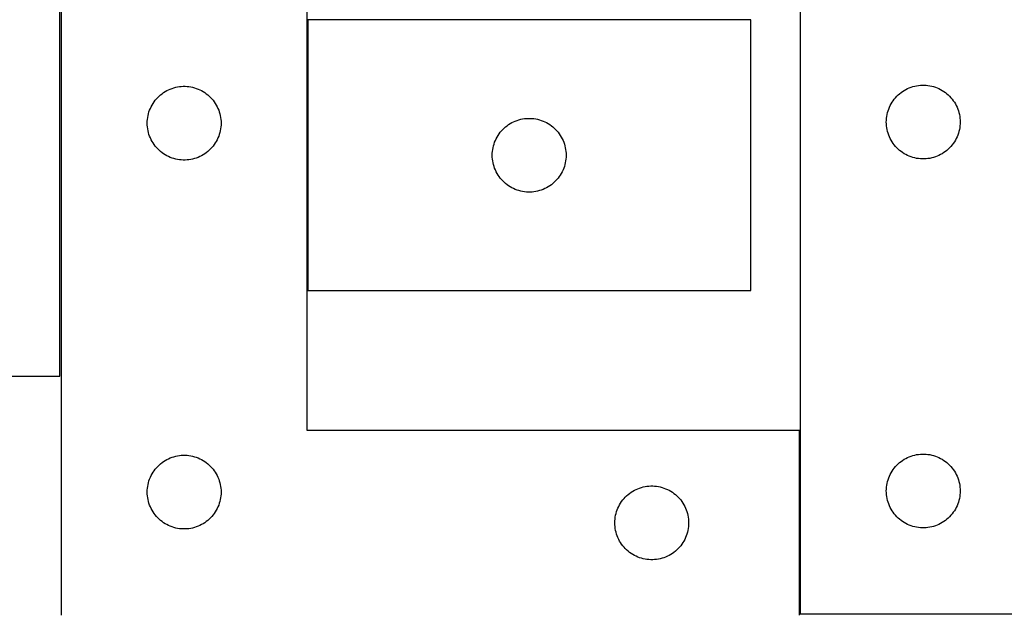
# Model space of a CAD drawing. Header units: millimetres. Extents: x 7 to 1493, y 7 to 2993.
# Tile 8 of 15: x 504 to 904, y 2113 to 2355. Entities that reach past the tile are written whole.
import ezdxf

# ---------------------------------------------------------------- set-up
doc = ezdxf.new("R2010")
doc.units = ezdxf.units.MM
doc.layers.add('COMMON', color=5, linetype='CONTINUOUS', true_color=0x0000ff)
doc.layers.add('CUT', color=7, linetype='CONTINUOUS', true_color=0x000000)

msp = doc.modelspace()

# ---------------------------------------------------------------- linework, layer by layer
at = {"layer": 'COMMON'}
msp.add_line((620.85006, 2354.660706), (620.85006, 2244.660706), dxfattribs=at)
at = {"layer": 'CUT'}
for p, q in [((520.16514, 2209.758857), (520.16514, 2459.758857)), ((520.75006, 2362.682679), (520.75006, 2112.682679)), ((620.75006, 2187.682679), (620.75006, 2362.682679)), ((821.061217, 2363.150974), (821.061217, 2113.150974)), ((800.950061, 2354.660706), (620.950061, 2354.660706)), ((620.950061, 2354.660706), (620.950061, 2244.660706)), ((800.950061, 2244.660706), (800.950061, 2354.660706)), ((561.141162, 2324.200886), (561.746846, 2324.680268)), ((561.746846, 2324.680268), (562.376404, 2325.127834)), ((562.376404, 2325.127834), (563.028168, 2325.542398)), ((563.028168, 2325.542398), (563.700409, 2325.922861)), ((563.700409, 2325.922861), (564.391344, 2326.268213)), ((564.391344, 2326.268213), (565.099142, 2326.577538)), ((565.099142, 2326.577538), (565.821924, 2326.850017)), ((565.821924, 2326.850017), (566.557776, 2327.084927)), ((566.557776, 2327.084927), (567.304744, 2327.281645)), ((567.304744, 2327.281645), (568.060849, 2327.439648)), ((568.060849, 2327.439648), (568.824085, 2327.558519)), ((568.824085, 2327.558519), (569.592428, 2327.637942)), ((569.592428, 2327.637942), (570.363841, 2327.677706)), ((570.363841, 2327.677706), (571.136279, 2327.677706)), ((571.136279, 2327.677706), (571.907692, 2327.637942)), ((571.907692, 2327.637942), (572.676035, 2327.558519)), ((572.676035, 2327.558519), (573.439272, 2327.439648)), ((573.439272, 2327.439648), (574.195376, 2327.281645)), ((574.195376, 2327.281645), (574.942345, 2327.084927)), ((574.942345, 2327.084927), (575.678196, 2326.850017)), ((575.678196, 2326.850017), (576.400979, 2326.577538)), ((576.400979, 2326.577538), (577.108776, 2326.268213)), ((577.108776, 2326.268213), (577.799711, 2325.922861)), ((577.799711, 2325.922861), (578.471952, 2325.542398)), ((578.471952, 2325.542398), (579.123716, 2325.127834)), ((579.123716, 2325.127834), (579.753274, 2324.680268)), ((579.753274, 2324.680268), (580.358958, 2324.200886)), ((860.872117, 2324.159254), (861.45232, 2324.669181)), ((861.45232, 2324.669181), (862.058003, 2325.148562)), ((862.058003, 2325.148562), (862.687562, 2325.596129)), ((862.687562, 2325.596129), (863.339325, 2326.010693)), ((863.339325, 2326.010693), (864.011566, 2326.391156)), ((864.011566, 2326.391156), (864.702502, 2326.736508)), ((864.702502, 2326.736508), (865.410299, 2327.045833)), ((865.410299, 2327.045833), (866.133082, 2327.318312)), ((866.133082, 2327.318312), (866.868933, 2327.553222)), ((866.868933, 2327.553222), (867.615901, 2327.749939)), ((867.615901, 2327.749939), (868.372006, 2327.907943)), ((868.372006, 2327.907943), (869.135242, 2328.026814)), ((869.135242, 2328.026814), (869.903585, 2328.106237)), ((869.903585, 2328.106237), (870.674999, 2328.146001)), ((870.674999, 2328.146001), (871.447436, 2328.146001)), ((871.447436, 2328.146001), (872.218849, 2328.106237)), ((872.218849, 2328.106237), (872.987193, 2328.026814)), ((872.987193, 2328.026814), (873.750429, 2327.907943)), ((873.750429, 2327.907943), (874.506534, 2327.749939)), ((874.506534, 2327.749939), (875.253502, 2327.553222)), ((875.253502, 2327.553222), (875.989353, 2327.318312)), ((875.989353, 2327.318312), (876.712136, 2327.045833)), ((876.712136, 2327.045833), (877.419933, 2326.736508)), ((877.419933, 2326.736508), (878.110869, 2326.391156)), ((878.110869, 2326.391156), (878.783109, 2326.010693)), ((878.783109, 2326.010693), (879.434873, 2325.596129)), ((879.434873, 2325.596129), (880.064432, 2325.148562)), ((880.064432, 2325.148562), (880.670115, 2324.669181)), ((880.670115, 2324.669181), (881.250317, 2324.159254)), ((557.695782, 2320.0709), (558.093427, 2320.733122)), ((558.093427, 2320.733122), (558.524635, 2321.373995)), ((558.524635, 2321.373995), (558.988263, 2321.991821)), ((558.988263, 2321.991821), (559.483081, 2322.584961)), ((559.483081, 2322.584961), (560.007777, 2323.151841)), ((560.007777, 2323.151841), (560.56096, 2323.690959)), ((560.56096, 2323.690959), (561.141162, 2324.200886)), ((580.358958, 2324.200886), (580.93916, 2323.690959)), ((580.93916, 2323.690959), (581.492343, 2323.151841)), ((581.492343, 2323.151841), (582.017039, 2322.584961)), ((582.017039, 2322.584961), (582.511857, 2321.991821)), ((582.511857, 2321.991821), (582.975485, 2321.373995)), ((582.975485, 2321.373995), (583.406694, 2320.733122)), ((583.406694, 2320.733122), (583.804339, 2320.0709)), ((858.006939, 2320.539195), (858.404584, 2321.201417)), ((858.404584, 2321.201417), (858.835792, 2321.84229)), ((858.835792, 2321.84229), (859.29942, 2322.460116)), ((859.29942, 2322.460116), (859.794238, 2323.053256)), ((859.794238, 2323.053256), (860.318935, 2323.620136)), ((860.318935, 2323.620136), (860.872117, 2324.159254)), ((881.250317, 2324.159254), (881.8035, 2323.620136)), ((881.8035, 2323.620136), (882.328196, 2323.053256)), ((882.328196, 2323.053256), (882.823014, 2322.460116)), ((882.823014, 2322.460116), (883.286642, 2321.84229)), ((883.286642, 2321.84229), (883.717851, 2321.201417)), ((883.717851, 2321.201417), (884.115496, 2320.539195)), ((556.244644, 2316.502746), (556.460529, 2317.244401)), ((556.460529, 2317.244401), (556.714308, 2317.97396)), ((556.714308, 2317.97396), (557.005307, 2318.689488)), ((557.005307, 2318.689488), (557.332754, 2319.389086)), ((557.332754, 2319.389086), (557.695782, 2320.0709)), ((583.804339, 2320.0709), (584.167366, 2319.389086)), ((584.167366, 2319.389086), (584.494814, 2318.689488)), ((584.494814, 2318.689488), (584.785812, 2317.97396)), ((584.785812, 2317.97396), (585.039591, 2317.244401)), ((585.039591, 2317.244401), (585.255476, 2316.502746)), ((856.378382, 2316.219255), (856.555802, 2316.971041)), ((856.555802, 2316.971041), (856.771687, 2317.712696)), ((856.771687, 2317.712696), (857.025465, 2318.442255)), ((857.025465, 2318.442255), (857.316464, 2319.157782)), ((857.316464, 2319.157782), (857.643911, 2319.857381)), ((857.643911, 2319.857381), (858.006939, 2320.539195)), ((884.115496, 2320.539195), (884.478524, 2319.857381)), ((884.478524, 2319.857381), (884.805971, 2319.157782)), ((884.805971, 2319.157782), (885.09697, 2318.442255)), ((885.09697, 2318.442255), (885.350748, 2317.712696)), ((885.350748, 2317.712696), (885.566633, 2316.971041)), ((885.566633, 2316.971041), (885.744053, 2316.219255)), ((555.75006, 2312.682679), (555.769949, 2313.45486)), ((555.769949, 2311.910498), (555.75006, 2312.682679)), ((555.769949, 2313.45486), (555.829562, 2314.224994)), ((555.829562, 2314.224994), (555.928742, 2314.991038)), ((555.928742, 2314.991038), (556.067225, 2315.75096)), ((556.067225, 2315.75096), (556.244644, 2316.502746)), ((585.255476, 2316.502746), (585.432895, 2315.75096)), ((585.432895, 2315.75096), (585.571379, 2314.991038)), ((585.571379, 2314.991038), (585.670558, 2314.224994)), ((585.670558, 2314.224994), (585.730171, 2313.45486)), ((585.730171, 2313.45486), (585.75006, 2312.682679)), ((585.75006, 2312.682679), (585.730171, 2311.910498)), ((703.228169, 2312.520426), (703.90041, 2312.900888)), ((703.90041, 2312.900888), (704.591345, 2313.24624)), ((704.591345, 2313.24624), (705.299143, 2313.555566)), ((705.299143, 2313.555566), (706.021925, 2313.828045)), ((706.021925, 2313.828045), (706.757777, 2314.062955)), ((706.757777, 2314.062955), (707.504745, 2314.259672)), ((707.504745, 2314.259672), (708.26085, 2314.417676)), ((708.26085, 2314.417676), (709.024086, 2314.536547)), ((709.024086, 2314.536547), (709.792429, 2314.615969)), ((709.792429, 2314.615969), (710.563842, 2314.655733)), ((710.563842, 2314.655733), (711.33628, 2314.655733)), ((711.33628, 2314.655733), (712.107693, 2314.615969)), ((712.107693, 2314.615969), (712.876036, 2314.536547)), ((712.876036, 2314.536547), (713.639273, 2314.417676)), ((713.639273, 2314.417676), (714.395377, 2314.259672)), ((714.395377, 2314.259672), (715.142346, 2314.062955)), ((715.142346, 2314.062955), (715.878197, 2313.828045)), ((715.878197, 2313.828045), (716.60098, 2313.555566)), ((716.60098, 2313.555566), (717.308777, 2313.24624)), ((717.308777, 2313.24624), (717.999712, 2312.900888)), ((717.999712, 2312.900888), (718.671953, 2312.520426)), ((856.061217, 2313.150974), (856.081106, 2313.923155)), ((856.081106, 2312.378792), (856.061217, 2313.150974)), ((856.081106, 2313.923155), (856.140719, 2314.693289)), ((856.140719, 2314.693289), (856.239899, 2315.459332)), ((856.239899, 2315.459332), (856.378382, 2316.219255)), ((885.744053, 2316.219255), (885.882536, 2315.459332)), ((885.882536, 2315.459332), (885.981716, 2314.693289)), ((885.981716, 2314.693289), (886.041329, 2313.923155)), ((886.041329, 2313.923155), (886.061217, 2313.150974)), ((886.061217, 2313.150974), (886.041329, 2312.378792)), ((555.829562, 2311.140364), (555.769949, 2311.910498)), ((555.928742, 2310.37432), (555.829562, 2311.140364)), ((556.067225, 2309.614398), (555.928742, 2310.37432)), ((556.244644, 2308.862612), (556.067225, 2309.614398)), ((556.460529, 2308.120956), (556.244644, 2308.862612)), ((585.255476, 2308.862612), (585.039591, 2308.120956)), ((585.432895, 2309.614398), (585.255476, 2308.862612)), ((585.571379, 2310.37432), (585.432895, 2309.614398)), ((585.670558, 2311.140364), (585.571379, 2310.37432)), ((585.730171, 2311.910498), (585.670558, 2311.140364)), ((698.724636, 2308.352023), (699.188264, 2308.969849)), ((699.188264, 2308.969849), (699.683082, 2309.562988)), ((699.683082, 2309.562988), (700.207778, 2310.129869)), ((700.207778, 2310.129869), (700.760961, 2310.668987)), ((700.760961, 2310.668987), (701.341163, 2311.178913)), ((701.341163, 2311.178913), (701.946847, 2311.658295)), ((701.946847, 2311.658295), (702.576405, 2312.105862)), ((702.576405, 2312.105862), (703.228169, 2312.520426)), ((718.671953, 2312.520426), (719.323717, 2312.105862)), ((719.323717, 2312.105862), (719.953275, 2311.658295)), ((719.953275, 2311.658295), (720.558959, 2311.178913)), ((720.558959, 2311.178913), (721.139161, 2310.668987)), ((721.139161, 2310.668987), (721.692344, 2310.129869)), ((721.692344, 2310.129869), (722.21704, 2309.562988)), ((722.21704, 2309.562988), (722.711858, 2308.969849)), ((722.711858, 2308.969849), (723.175486, 2308.352023)), ((856.140719, 2311.608659), (856.081106, 2312.378792)), ((856.239899, 2310.842615), (856.140719, 2311.608659)), ((856.378382, 2310.082693), (856.239899, 2310.842615)), ((856.555802, 2309.330907), (856.378382, 2310.082693)), ((856.771687, 2308.589251), (856.555802, 2309.330907)), ((857.025465, 2307.859693), (856.771687, 2308.589251)), ((885.350748, 2308.589251), (885.09697, 2307.859693)), ((885.566633, 2309.330907), (885.350748, 2308.589251)), ((885.744053, 2310.082693), (885.566633, 2309.330907)), ((885.882536, 2310.842615), (885.744053, 2310.082693)), ((885.981716, 2311.608659), (885.882536, 2310.842615)), ((886.041329, 2312.378792), (885.981716, 2311.608659)), ((556.714308, 2307.391398), (556.460529, 2308.120956)), ((557.005307, 2306.67587), (556.714308, 2307.391398)), ((557.332754, 2305.976272), (557.005307, 2306.67587)), ((557.695782, 2305.294458), (557.332754, 2305.976272)), ((558.093427, 2304.632236), (557.695782, 2305.294458)), ((558.524635, 2303.991362), (558.093427, 2304.632236)), ((583.406694, 2304.632236), (582.975485, 2303.991362)), ((583.804339, 2305.294458), (583.406694, 2304.632236)), ((584.167366, 2305.976272), (583.804339, 2305.294458)), ((584.494814, 2306.67587), (584.167366, 2305.976272)), ((584.785812, 2307.391398), (584.494814, 2306.67587)), ((585.039591, 2308.120956), (584.785812, 2307.391398)), ((696.66053, 2304.222429), (696.914309, 2304.951988)), ((696.914309, 2304.951988), (697.205308, 2305.667515)), ((697.205308, 2305.667515), (697.532755, 2306.367113)), ((697.532755, 2306.367113), (697.895783, 2307.048927)), ((697.895783, 2307.048927), (698.293428, 2307.711149)), ((698.293428, 2307.711149), (698.724636, 2308.352023)), ((723.175486, 2308.352023), (723.606695, 2307.711149)), ((723.606695, 2307.711149), (724.00434, 2307.048927)), ((724.00434, 2307.048927), (724.367367, 2306.367113)), ((724.367367, 2306.367113), (724.694815, 2305.667515)), ((724.694815, 2305.667515), (724.985813, 2304.951988)), ((724.985813, 2304.951988), (725.239592, 2304.222429)), ((857.316464, 2307.144165), (857.025465, 2307.859693)), ((857.643911, 2306.444567), (857.316464, 2307.144165)), ((858.006939, 2305.762753), (857.643911, 2306.444567)), ((858.404584, 2305.100531), (858.006939, 2305.762753)), ((858.835792, 2304.459657), (858.404584, 2305.100531)), ((883.717851, 2305.100531), (883.286642, 2304.459657)), ((884.115496, 2305.762753), (883.717851, 2305.100531)), ((884.478524, 2306.444567), (884.115496, 2305.762753)), ((884.805971, 2307.144165), (884.478524, 2306.444567)), ((885.09697, 2307.859693), (884.805971, 2307.144165)), ((558.988263, 2303.373537), (558.524635, 2303.991362)), ((559.483081, 2302.780397), (558.988263, 2303.373537)), ((560.007777, 2302.213517), (559.483081, 2302.780397)), ((560.56096, 2301.674398), (560.007777, 2302.213517)), ((561.141162, 2301.164472), (560.56096, 2301.674398)), ((561.746846, 2300.68509), (561.141162, 2301.164472)), ((562.376404, 2300.237524), (561.746846, 2300.68509)), ((579.753274, 2300.68509), (579.123716, 2300.237524)), ((580.358958, 2301.164472), (579.753274, 2300.68509)), ((580.93916, 2301.674398), (580.358958, 2301.164472)), ((581.492343, 2302.213517), (580.93916, 2301.674398)), ((582.017039, 2302.780397), (581.492343, 2302.213517)), ((582.511857, 2303.373537), (582.017039, 2302.780397)), ((582.975485, 2303.991362), (582.511857, 2303.373537)), ((695.96995, 2300.432888), (696.029563, 2301.203021)), ((696.029563, 2301.203021), (696.128743, 2301.969065)), ((696.128743, 2301.969065), (696.267226, 2302.728987)), ((696.267226, 2302.728987), (696.444645, 2303.480773)), ((696.444645, 2303.480773), (696.66053, 2304.222429)), ((725.239592, 2304.222429), (725.455477, 2303.480773)), ((725.455477, 2303.480773), (725.632896, 2302.728987)), ((725.632896, 2302.728987), (725.77138, 2301.969065)), ((725.77138, 2301.969065), (725.870559, 2301.203021)), ((725.870559, 2301.203021), (725.930172, 2300.432888)), ((859.29942, 2303.841832), (858.835792, 2304.459657)), ((859.794238, 2303.248692), (859.29942, 2303.841832)), ((860.318935, 2302.681811), (859.794238, 2303.248692)), ((860.872117, 2302.142693), (860.318935, 2302.681811)), ((861.45232, 2301.632767), (860.872117, 2302.142693)), ((862.058003, 2301.153385), (861.45232, 2301.632767)), ((862.687562, 2300.705819), (862.058003, 2301.153385)), ((863.339325, 2300.291254), (862.687562, 2300.705819)), ((879.434873, 2300.705819), (878.783109, 2300.291254)), ((880.064432, 2301.153385), (879.434873, 2300.705819)), ((880.670115, 2301.632767), (880.064432, 2301.153385)), ((881.250317, 2302.142693), (880.670115, 2301.632767)), ((881.8035, 2302.681811), (881.250317, 2302.142693)), ((882.328196, 2303.248692), (881.8035, 2302.681811)), ((882.823014, 2303.841832), (882.328196, 2303.248692)), ((883.286642, 2304.459657), (882.823014, 2303.841832)), ((563.028168, 2299.82296), (562.376404, 2300.237524)), ((563.700409, 2299.442497), (563.028168, 2299.82296)), ((564.391344, 2299.097145), (563.700409, 2299.442497)), ((565.099142, 2298.787819), (564.391344, 2299.097145)), ((565.821924, 2298.515341), (565.099142, 2298.787819)), ((566.557776, 2298.280431), (565.821924, 2298.515341)), ((567.304744, 2298.083713), (566.557776, 2298.280431)), ((568.060849, 2297.92571), (567.304744, 2298.083713)), ((568.824085, 2297.806839), (568.060849, 2297.92571)), ((569.592428, 2297.727416), (568.824085, 2297.806839)), ((570.363841, 2297.687652), (569.592428, 2297.727416)), ((571.136279, 2297.687652), (570.363841, 2297.687652)), ((571.907692, 2297.727416), (571.136279, 2297.687652)), ((572.676035, 2297.806839), (571.907692, 2297.727416)), ((573.439272, 2297.92571), (572.676035, 2297.806839)), ((574.195376, 2298.083713), (573.439272, 2297.92571)), ((574.942345, 2298.280431), (574.195376, 2298.083713)), ((575.678196, 2298.515341), (574.942345, 2298.280431)), ((576.400979, 2298.787819), (575.678196, 2298.515341)), ((577.108776, 2299.097145), (576.400979, 2298.787819)), ((577.799711, 2299.442497), (577.108776, 2299.097145)), ((578.471952, 2299.82296), (577.799711, 2299.442497)), ((579.123716, 2300.237524), (578.471952, 2299.82296)), ((695.950061, 2299.660706), (695.96995, 2300.432888)), ((695.96995, 2298.888525), (695.950061, 2299.660706)), ((696.029563, 2298.118392), (695.96995, 2298.888525)), ((696.128743, 2297.352348), (696.029563, 2298.118392)), ((696.267226, 2296.592425), (696.128743, 2297.352348)), ((696.444645, 2295.84064), (696.267226, 2296.592425)), ((725.632896, 2296.592425), (725.455477, 2295.84064)), ((725.77138, 2297.352348), (725.632896, 2296.592425)), ((725.870559, 2298.118392), (725.77138, 2297.352348)), ((725.930172, 2298.888525), (725.870559, 2298.118392)), ((725.930172, 2300.432888), (725.950061, 2299.660706)), ((725.950061, 2299.660706), (725.930172, 2298.888525)), ((864.011566, 2299.910792), (863.339325, 2300.291254)), ((864.702502, 2299.56544), (864.011566, 2299.910792)), ((865.410299, 2299.256114), (864.702502, 2299.56544)), ((866.133082, 2298.983635), (865.410299, 2299.256114)), ((866.868933, 2298.748726), (866.133082, 2298.983635)), ((867.615901, 2298.552008), (866.868933, 2298.748726)), ((868.372006, 2298.394005), (867.615901, 2298.552008)), ((869.135242, 2298.275134), (868.372006, 2298.394005)), ((869.903585, 2298.195711), (869.135242, 2298.275134)), ((870.674999, 2298.155947), (869.903585, 2298.195711)), ((871.447436, 2298.155947), (870.674999, 2298.155947)), ((872.218849, 2298.195711), (871.447436, 2298.155947)), ((872.987193, 2298.275134), (872.218849, 2298.195711)), ((873.750429, 2298.394005), (872.987193, 2298.275134)), ((874.506534, 2298.552008), (873.750429, 2298.394005)), ((875.253502, 2298.748726), (874.506534, 2298.552008)), ((875.989353, 2298.983635), (875.253502, 2298.748726)), ((876.712136, 2299.256114), (875.989353, 2298.983635)), ((877.419933, 2299.56544), (876.712136, 2299.256114)), ((878.110869, 2299.910792), (877.419933, 2299.56544)), ((878.783109, 2300.291254), (878.110869, 2299.910792)), ((696.66053, 2295.098984), (696.444645, 2295.84064)), ((696.914309, 2294.369425), (696.66053, 2295.098984)), ((697.205308, 2293.653898), (696.914309, 2294.369425)), ((697.532755, 2292.9543), (697.205308, 2293.653898)), ((697.895783, 2292.272485), (697.532755, 2292.9543)), ((724.367367, 2292.9543), (724.00434, 2292.272485)), ((724.694815, 2293.653898), (724.367367, 2292.9543)), ((724.985813, 2294.369425), (724.694815, 2293.653898)), ((725.239592, 2295.098984), (724.985813, 2294.369425)), ((725.455477, 2295.84064), (725.239592, 2295.098984)), ((698.293428, 2291.610264), (697.895783, 2292.272485)), ((698.724636, 2290.96939), (698.293428, 2291.610264)), ((699.188264, 2290.351564), (698.724636, 2290.96939)), ((699.683082, 2289.758425), (699.188264, 2290.351564)), ((700.207778, 2289.191544), (699.683082, 2289.758425)), ((700.760961, 2288.652426), (700.207778, 2289.191544)), ((701.341163, 2288.1425), (700.760961, 2288.652426)), ((721.139161, 2288.652426), (720.558959, 2288.1425)), ((721.692344, 2289.191544), (721.139161, 2288.652426)), ((722.21704, 2289.758425), (721.692344, 2289.191544)), ((722.711858, 2290.351564), (722.21704, 2289.758425)), ((723.175486, 2290.96939), (722.711858, 2290.351564)), ((723.606695, 2291.610264), (723.175486, 2290.96939)), ((724.00434, 2292.272485), (723.606695, 2291.610264)), ((701.946847, 2287.663118), (701.341163, 2288.1425)), ((702.576405, 2287.215551), (701.946847, 2287.663118)), ((703.228169, 2286.800987), (702.576405, 2287.215551)), ((703.90041, 2286.420525), (703.228169, 2286.800987)), ((704.591345, 2286.075173), (703.90041, 2286.420525)), ((705.299143, 2285.765847), (704.591345, 2286.075173)), ((706.021925, 2285.493368), (705.299143, 2285.765847)), ((706.757777, 2285.258458), (706.021925, 2285.493368)), ((707.504745, 2285.061741), (706.757777, 2285.258458)), ((708.26085, 2284.903737), (707.504745, 2285.061741)), ((709.024086, 2284.784866), (708.26085, 2284.903737)), ((709.792429, 2284.705444), (709.024086, 2284.784866)), ((710.563842, 2284.665679), (709.792429, 2284.705444)), ((711.33628, 2284.665679), (710.563842, 2284.665679)), ((712.107693, 2284.705444), (711.33628, 2284.665679)), ((712.876036, 2284.784866), (712.107693, 2284.705444)), ((713.639273, 2284.903737), (712.876036, 2284.784866)), ((714.395377, 2285.061741), (713.639273, 2284.903737)), ((715.142346, 2285.258458), (714.395377, 2285.061741)), ((715.878197, 2285.493368), (715.142346, 2285.258458)), ((716.60098, 2285.765847), (715.878197, 2285.493368)), ((717.308777, 2286.075173), (716.60098, 2285.765847)), ((717.999712, 2286.420525), (717.308777, 2286.075173)), ((718.671953, 2286.800987), (717.999712, 2286.420525)), ((719.323717, 2287.215551), (718.671953, 2286.800987)), ((719.953275, 2287.663118), (719.323717, 2287.215551)), ((720.558959, 2288.1425), (719.953275, 2287.663118)), ((620.950061, 2244.660706), (800.950061, 2244.660706)), ((420.16514, 2209.758857), (520.16514, 2209.758857)), ((820.75006, 2187.682679), (620.75006, 2187.682679)), ((820.75006, 2112.682679), (820.75006, 2187.682679)), ((564.391344, 2176.268213), (565.099142, 2176.577538)), ((565.099142, 2176.577538), (565.821924, 2176.850017)), ((565.821924, 2176.850017), (566.557776, 2177.084927)), ((566.557776, 2177.084927), (567.304744, 2177.281645)), ((567.304744, 2177.281645), (568.060849, 2177.439648)), ((568.060849, 2177.439648), (568.824085, 2177.558519)), ((568.824085, 2177.558519), (569.592428, 2177.637942)), ((569.592428, 2177.637942), (570.363841, 2177.677706)), ((570.363841, 2177.677706), (571.136279, 2177.677706)), ((571.136279, 2177.677706), (571.907692, 2177.637942)), ((571.907692, 2177.637942), (572.676035, 2177.558519)), ((572.676035, 2177.558519), (573.439272, 2177.439648)), ((573.439272, 2177.439648), (574.195376, 2177.281645)), ((574.195376, 2177.281645), (574.942345, 2177.084927)), ((574.942345, 2177.084927), (575.678196, 2176.850017)), ((575.678196, 2176.850017), (576.400979, 2176.577538)), ((576.400979, 2176.577538), (577.108776, 2176.268213)), ((864.011566, 2176.391156), (864.702502, 2176.736508)), ((864.702502, 2176.736508), (865.410299, 2177.045833)), ((865.410299, 2177.045833), (866.133082, 2177.318312)), ((866.133082, 2177.318312), (866.868933, 2177.553222)), ((866.868933, 2177.553222), (867.615901, 2177.749939)), ((867.615901, 2177.749939), (868.372006, 2177.907943)), ((868.372006, 2177.907943), (869.135242, 2178.026814)), ((869.135242, 2178.026814), (869.903585, 2178.106237)), ((869.903585, 2178.106237), (870.674999, 2178.146001)), ((870.674999, 2178.146001), (871.447436, 2178.146001)), ((871.447436, 2178.146001), (872.218849, 2178.106237)), ((872.218849, 2178.106237), (872.987193, 2178.026814)), ((872.987193, 2178.026814), (873.750429, 2177.907943)), ((873.750429, 2177.907943), (874.506534, 2177.749939)), ((874.506534, 2177.749939), (875.253502, 2177.553222)), ((875.253502, 2177.553222), (875.989353, 2177.318312)), ((875.989353, 2177.318312), (876.712136, 2177.045833)), ((876.712136, 2177.045833), (877.419933, 2176.736508)), ((877.419933, 2176.736508), (878.110869, 2176.391156)), ((558.988263, 2171.991821), (559.483081, 2172.584961)), ((559.483081, 2172.584961), (560.007777, 2173.151841)), ((560.007777, 2173.151841), (560.56096, 2173.690959)), ((560.56096, 2173.690959), (561.141162, 2174.200886)), ((561.141162, 2174.200886), (561.746846, 2174.680268)), ((561.746846, 2174.680268), (562.376404, 2175.127834)), ((562.376404, 2175.127834), (563.028168, 2175.542398)), ((563.028168, 2175.542398), (563.700409, 2175.922861)), ((563.700409, 2175.922861), (564.391344, 2176.268213)), ((577.108776, 2176.268213), (577.799711, 2175.922861)), ((577.799711, 2175.922861), (578.471952, 2175.542398)), ((578.471952, 2175.542398), (579.123716, 2175.127834)), ((579.123716, 2175.127834), (579.753274, 2174.680268)), ((579.753274, 2174.680268), (580.358958, 2174.200886)), ((580.358958, 2174.200886), (580.93916, 2173.690959)), ((580.93916, 2173.690959), (581.492343, 2173.151841)), ((581.492343, 2173.151841), (582.017039, 2172.584961)), ((582.017039, 2172.584961), (582.511857, 2171.991821)), ((859.29942, 2172.460116), (859.794238, 2173.053256)), ((859.794238, 2173.053256), (860.318935, 2173.620136)), ((860.318935, 2173.620136), (860.872117, 2174.159254)), ((860.872117, 2174.159254), (861.45232, 2174.669181)), ((861.45232, 2174.669181), (862.058003, 2175.148562)), ((862.058003, 2175.148562), (862.687562, 2175.596129)), ((862.687562, 2175.596129), (863.339325, 2176.010693)), ((863.339325, 2176.010693), (864.011566, 2176.391156)), ((878.110869, 2176.391156), (878.783109, 2176.010693)), ((878.783109, 2176.010693), (879.434873, 2175.596129)), ((879.434873, 2175.596129), (880.064432, 2175.148562)), ((880.064432, 2175.148562), (880.670115, 2174.669181)), ((880.670115, 2174.669181), (881.250317, 2174.159254)), ((881.250317, 2174.159254), (881.8035, 2173.620136)), ((881.8035, 2173.620136), (882.328196, 2173.053256)), ((882.328196, 2173.053256), (882.823014, 2172.460116)), ((556.714308, 2167.97396), (557.005307, 2168.689488)), ((557.005307, 2168.689488), (557.332754, 2169.389086)), ((557.332754, 2169.389086), (557.695782, 2170.0709)), ((557.695782, 2170.0709), (558.093427, 2170.733122)), ((558.093427, 2170.733122), (558.524635, 2171.373995)), ((558.524635, 2171.373995), (558.988263, 2171.991821)), ((582.511857, 2171.991821), (582.975485, 2171.373995)), ((582.975485, 2171.373995), (583.406694, 2170.733122)), ((583.406694, 2170.733122), (583.804339, 2170.0709)), ((583.804339, 2170.0709), (584.167366, 2169.389086)), ((584.167366, 2169.389086), (584.494814, 2168.689488)), ((584.494814, 2168.689488), (584.785812, 2167.97396)), ((857.025465, 2168.442255), (857.316464, 2169.157782)), ((857.316464, 2169.157782), (857.643911, 2169.857381)), ((857.643911, 2169.857381), (858.006939, 2170.539195)), ((858.006939, 2170.539195), (858.404584, 2171.201417)), ((858.404584, 2171.201417), (858.835792, 2171.84229)), ((858.835792, 2171.84229), (859.29942, 2172.460116)), ((882.823014, 2172.460116), (883.286642, 2171.84229)), ((883.286642, 2171.84229), (883.717851, 2171.201417)), ((883.717851, 2171.201417), (884.115496, 2170.539195)), ((884.115496, 2170.539195), (884.478524, 2169.857381)), ((884.478524, 2169.857381), (884.805971, 2169.157782)), ((884.805971, 2169.157782), (885.09697, 2168.442255)), ((555.829562, 2164.224994), (555.928742, 2164.991038)), ((555.928742, 2164.991038), (556.067225, 2165.75096)), ((556.067225, 2165.75096), (556.244644, 2166.502746)), ((556.244644, 2166.502746), (556.460529, 2167.244401)), ((556.460529, 2167.244401), (556.714308, 2167.97396)), ((584.785812, 2167.97396), (585.039591, 2167.244401)), ((585.039591, 2167.244401), (585.255476, 2166.502746)), ((585.255476, 2166.502746), (585.432895, 2165.75096)), ((585.432895, 2165.75096), (585.571379, 2164.991038)), ((585.571379, 2164.991038), (585.670558, 2164.224994)), ((755.821924, 2164.350017), (756.557776, 2164.584927)), ((756.557776, 2164.584927), (757.304744, 2164.781645)), ((757.304744, 2164.781645), (758.060849, 2164.939648)), ((758.060849, 2164.939648), (758.824085, 2165.058519)), ((758.824085, 2165.058519), (759.592428, 2165.137942)), ((759.592428, 2165.137942), (760.363841, 2165.177706)), ((760.363841, 2165.177706), (761.136279, 2165.177706)), ((761.136279, 2165.177706), (761.907692, 2165.137942)), ((761.907692, 2165.137942), (762.676035, 2165.058519)), ((762.676035, 2165.058519), (763.439272, 2164.939648)), ((763.439272, 2164.939648), (764.195376, 2164.781645)), ((764.195376, 2164.781645), (764.942345, 2164.584927)), ((764.942345, 2164.584927), (765.678196, 2164.350017)), ((856.081106, 2163.923155), (856.140719, 2164.693289)), ((856.140719, 2164.693289), (856.239899, 2165.459332)), ((856.239899, 2165.459332), (856.378382, 2166.219255)), ((856.378382, 2166.219255), (856.555802, 2166.971041)), ((856.555802, 2166.971041), (856.771687, 2167.712696)), ((856.771687, 2167.712696), (857.025465, 2168.442255)), ((885.09697, 2168.442255), (885.350748, 2167.712696)), ((885.350748, 2167.712696), (885.566633, 2166.971041)), ((885.566633, 2166.971041), (885.744053, 2166.219255)), ((885.744053, 2166.219255), (885.882536, 2165.459332)), ((885.882536, 2165.459332), (885.981716, 2164.693289)), ((885.981716, 2164.693289), (886.041329, 2163.923155)), ((555.75006, 2162.682679), (555.769949, 2163.45486)), ((555.769949, 2161.910498), (555.75006, 2162.682679)), ((555.769949, 2163.45486), (555.829562, 2164.224994)), ((555.829562, 2161.140364), (555.769949, 2161.910498)), ((555.928742, 2160.37432), (555.829562, 2161.140364)), ((585.670558, 2161.140364), (585.571379, 2160.37432)), ((585.670558, 2164.224994), (585.730171, 2163.45486)), ((585.730171, 2161.910498), (585.670558, 2161.140364)), ((585.730171, 2163.45486), (585.75006, 2162.682679)), ((585.75006, 2162.682679), (585.730171, 2161.910498)), ((749.483081, 2160.084961), (750.007777, 2160.651841)), ((750.007777, 2160.651841), (750.56096, 2161.190959)), ((750.56096, 2161.190959), (751.141162, 2161.700886)), ((751.141162, 2161.700886), (751.746846, 2162.180268)), ((751.746846, 2162.180268), (752.376404, 2162.627834)), ((752.376404, 2162.627834), (753.028168, 2163.042398)), ((753.028168, 2163.042398), (753.700409, 2163.422861)), ((753.700409, 2163.422861), (754.391344, 2163.768213)), ((754.391344, 2163.768213), (755.099142, 2164.077538)), ((755.099142, 2164.077538), (755.821924, 2164.350017)), ((765.678196, 2164.350017), (766.400979, 2164.077538)), ((766.400979, 2164.077538), (767.108776, 2163.768213)), ((767.108776, 2163.768213), (767.799711, 2163.422861)), ((767.799711, 2163.422861), (768.471952, 2163.042398)), ((768.471952, 2163.042398), (769.123716, 2162.627834)), ((769.123716, 2162.627834), (769.753274, 2162.180268)), ((769.753274, 2162.180268), (770.358958, 2161.700886)), ((770.358958, 2161.700886), (770.93916, 2161.190959)), ((770.93916, 2161.190959), (771.492343, 2160.651841)), ((771.492343, 2160.651841), (772.017039, 2160.084961)), ((856.061217, 2163.150974), (856.081106, 2163.923155)), ((856.081106, 2162.378792), (856.061217, 2163.150974)), ((856.140719, 2161.608659), (856.081106, 2162.378792)), ((856.239899, 2160.842615), (856.140719, 2161.608659)), ((856.378382, 2160.082693), (856.239899, 2160.842615)), ((885.882536, 2160.842615), (885.744053, 2160.082693)), ((885.981716, 2161.608659), (885.882536, 2160.842615)), ((886.041329, 2162.378792), (885.981716, 2161.608659)), ((886.041329, 2163.923155), (886.061217, 2163.150974)), ((886.061217, 2163.150974), (886.041329, 2162.378792)), ((556.067225, 2159.614398), (555.928742, 2160.37432)), ((556.244644, 2158.862612), (556.067225, 2159.614398)), ((556.460529, 2158.120956), (556.244644, 2158.862612)), ((556.714308, 2157.391398), (556.460529, 2158.120956)), ((557.005307, 2156.67587), (556.714308, 2157.391398)), ((557.332754, 2155.976272), (557.005307, 2156.67587)), ((584.494814, 2156.67587), (584.167366, 2155.976272)), ((584.785812, 2157.391398), (584.494814, 2156.67587)), ((585.039591, 2158.120956), (584.785812, 2157.391398)), ((585.255476, 2158.862612), (585.039591, 2158.120956)), ((585.432895, 2159.614398), (585.255476, 2158.862612)), ((585.571379, 2160.37432), (585.432895, 2159.614398)), ((747.005307, 2156.189488), (747.332754, 2156.889086)), ((747.332754, 2156.889086), (747.695782, 2157.5709)), ((747.695782, 2157.5709), (748.093427, 2158.233122)), ((748.093427, 2158.233122), (748.524635, 2158.873995)), ((748.524635, 2158.873995), (748.988263, 2159.491821)), ((748.988263, 2159.491821), (749.483081, 2160.084961)), ((772.017039, 2160.084961), (772.511857, 2159.491821)), ((772.511857, 2159.491821), (772.975485, 2158.873995)), ((772.975485, 2158.873995), (773.406694, 2158.233122)), ((773.406694, 2158.233122), (773.804339, 2157.5709)), ((773.804339, 2157.5709), (774.167366, 2156.889086)), ((774.167366, 2156.889086), (774.494814, 2156.189488)), ((856.555802, 2159.330907), (856.378382, 2160.082693)), ((856.771687, 2158.589251), (856.555802, 2159.330907)), ((857.025465, 2157.859693), (856.771687, 2158.589251)), ((857.316464, 2157.144165), (857.025465, 2157.859693)), ((857.643911, 2156.444567), (857.316464, 2157.144165)), ((884.805971, 2157.144165), (884.478524, 2156.444567)), ((885.09697, 2157.859693), (884.805971, 2157.144165)), ((885.350748, 2158.589251), (885.09697, 2157.859693)), ((885.566633, 2159.330907), (885.350748, 2158.589251)), ((885.744053, 2160.082693), (885.566633, 2159.330907)), ((557.695782, 2155.294458), (557.332754, 2155.976272)), ((558.093427, 2154.632236), (557.695782, 2155.294458)), ((558.524635, 2153.991362), (558.093427, 2154.632236)), ((558.988263, 2153.373537), (558.524635, 2153.991362)), ((559.483081, 2152.780397), (558.988263, 2153.373537)), ((560.007777, 2152.213517), (559.483081, 2152.780397)), ((582.017039, 2152.780397), (581.492343, 2152.213517)), ((582.511857, 2153.373537), (582.017039, 2152.780397)), ((582.975485, 2153.991362), (582.511857, 2153.373537)), ((583.406694, 2154.632236), (582.975485, 2153.991362)), ((583.804339, 2155.294458), (583.406694, 2154.632236)), ((584.167366, 2155.976272), (583.804339, 2155.294458)), ((745.928742, 2152.491038), (746.067225, 2153.25096)), ((746.067225, 2153.25096), (746.244644, 2154.002746)), ((746.244644, 2154.002746), (746.460529, 2154.744401)), ((746.460529, 2154.744401), (746.714308, 2155.47396)), ((746.714308, 2155.47396), (747.005307, 2156.189488)), ((774.494814, 2156.189488), (774.785812, 2155.47396)), ((774.785812, 2155.47396), (775.039591, 2154.744401)), ((775.039591, 2154.744401), (775.255476, 2154.002746)), ((775.255476, 2154.002746), (775.432895, 2153.25096)), ((775.432895, 2153.25096), (775.571379, 2152.491038)), ((858.006939, 2155.762753), (857.643911, 2156.444567)), ((858.404584, 2155.100531), (858.006939, 2155.762753)), ((858.835792, 2154.459657), (858.404584, 2155.100531)), ((859.29942, 2153.841832), (858.835792, 2154.459657)), ((859.794238, 2153.248692), (859.29942, 2153.841832)), ((860.318935, 2152.681811), (859.794238, 2153.248692)), ((860.872117, 2152.142693), (860.318935, 2152.681811)), ((881.8035, 2152.681811), (881.250317, 2152.142693)), ((882.328196, 2153.248692), (881.8035, 2152.681811)), ((882.823014, 2153.841832), (882.328196, 2153.248692)), ((883.286642, 2154.459657), (882.823014, 2153.841832)), ((883.717851, 2155.100531), (883.286642, 2154.459657)), ((884.115496, 2155.762753), (883.717851, 2155.100531)), ((884.478524, 2156.444567), (884.115496, 2155.762753)), ((560.56096, 2151.674398), (560.007777, 2152.213517)), ((561.141162, 2151.164472), (560.56096, 2151.674398)), ((561.746846, 2150.68509), (561.141162, 2151.164472)), ((562.376404, 2150.237524), (561.746846, 2150.68509)), ((563.028168, 2149.82296), (562.376404, 2150.237524)), ((563.700409, 2149.442497), (563.028168, 2149.82296)), ((564.391344, 2149.097145), (563.700409, 2149.442497)), ((565.099142, 2148.787819), (564.391344, 2149.097145)), ((565.821924, 2148.515341), (565.099142, 2148.787819)), ((576.400979, 2148.787819), (575.678196, 2148.515341)), ((577.108776, 2149.097145), (576.400979, 2148.787819)), ((577.799711, 2149.442497), (577.108776, 2149.097145)), ((578.471952, 2149.82296), (577.799711, 2149.442497)), ((579.123716, 2150.237524), (578.471952, 2149.82296)), ((579.753274, 2150.68509), (579.123716, 2150.237524)), ((580.358958, 2151.164472), (579.753274, 2150.68509)), ((580.93916, 2151.674398), (580.358958, 2151.164472)), ((581.492343, 2152.213517), (580.93916, 2151.674398)), ((745.75006, 2150.182679), (745.769949, 2150.95486)), ((745.769949, 2149.410498), (745.75006, 2150.182679)), ((745.769949, 2150.95486), (745.829562, 2151.724994)), ((745.829562, 2148.640364), (745.769949, 2149.410498)), ((745.829562, 2151.724994), (745.928742, 2152.491038)), ((745.928742, 2147.87432), (745.829562, 2148.640364)), ((775.571379, 2152.491038), (775.670558, 2151.724994)), ((775.670558, 2148.640364), (775.571379, 2147.87432)), ((775.670558, 2151.724994), (775.730171, 2150.95486)), ((775.730171, 2149.410498), (775.670558, 2148.640364)), ((775.730171, 2150.95486), (775.75006, 2150.182679)), ((775.75006, 2150.182679), (775.730171, 2149.410498)), ((861.45232, 2151.632767), (860.872117, 2152.142693)), ((862.058003, 2151.153385), (861.45232, 2151.632767)), ((862.687562, 2150.705819), (862.058003, 2151.153385)), ((863.339325, 2150.291254), (862.687562, 2150.705819)), ((864.011566, 2149.910792), (863.339325, 2150.291254)), ((864.702502, 2149.56544), (864.011566, 2149.910792)), ((865.410299, 2149.256114), (864.702502, 2149.56544)), ((866.133082, 2148.983635), (865.410299, 2149.256114)), ((866.868933, 2148.748726), (866.133082, 2148.983635)), ((867.615901, 2148.552008), (866.868933, 2148.748726)), ((868.372006, 2148.394005), (867.615901, 2148.552008)), ((874.506534, 2148.552008), (873.750429, 2148.394005)), ((875.253502, 2148.748726), (874.506534, 2148.552008)), ((875.989353, 2148.983635), (875.253502, 2148.748726)), ((876.712136, 2149.256114), (875.989353, 2148.983635)), ((877.419933, 2149.56544), (876.712136, 2149.256114)), ((878.110869, 2149.910792), (877.419933, 2149.56544)), ((878.783109, 2150.291254), (878.110869, 2149.910792)), ((879.434873, 2150.705819), (878.783109, 2150.291254)), ((880.064432, 2151.153385), (879.434873, 2150.705819)), ((880.670115, 2151.632767), (880.064432, 2151.153385)), ((881.250317, 2152.142693), (880.670115, 2151.632767)), ((566.557776, 2148.280431), (565.821924, 2148.515341)), ((567.304744, 2148.083713), (566.557776, 2148.280431)), ((568.060849, 2147.92571), (567.304744, 2148.083713)), ((568.824085, 2147.806839), (568.060849, 2147.92571)), ((569.592428, 2147.727416), (568.824085, 2147.806839)), ((570.363841, 2147.687652), (569.592428, 2147.727416)), ((571.136279, 2147.687652), (570.363841, 2147.687652)), ((571.907692, 2147.727416), (571.136279, 2147.687652)), ((572.676035, 2147.806839), (571.907692, 2147.727416)), ((573.439272, 2147.92571), (572.676035, 2147.806839)), ((574.195376, 2148.083713), (573.439272, 2147.92571)), ((574.942345, 2148.280431), (574.195376, 2148.083713)), ((575.678196, 2148.515341), (574.942345, 2148.280431)), ((746.067225, 2147.114398), (745.928742, 2147.87432)), ((746.244644, 2146.362612), (746.067225, 2147.114398)), ((746.460529, 2145.620956), (746.244644, 2146.362612)), ((746.714308, 2144.891398), (746.460529, 2145.620956)), ((747.005307, 2144.17587), (746.714308, 2144.891398)), ((774.785812, 2144.891398), (774.494814, 2144.17587)), ((775.039591, 2145.620956), (774.785812, 2144.891398)), ((775.255476, 2146.362612), (775.039591, 2145.620956)), ((775.432895, 2147.114398), (775.255476, 2146.362612)), ((775.571379, 2147.87432), (775.432895, 2147.114398)), ((869.135242, 2148.275134), (868.372006, 2148.394005)), ((869.903585, 2148.195711), (869.135242, 2148.275134)), ((870.674999, 2148.155947), (869.903585, 2148.195711)), ((871.447436, 2148.155947), (870.674999, 2148.155947)), ((872.218849, 2148.195711), (871.447436, 2148.155947)), ((872.987193, 2148.275134), (872.218849, 2148.195711)), ((873.750429, 2148.394005), (872.987193, 2148.275134)), ((747.332754, 2143.476272), (747.005307, 2144.17587)), ((747.695782, 2142.794458), (747.332754, 2143.476272)), ((748.093427, 2142.132236), (747.695782, 2142.794458)), ((748.524635, 2141.491362), (748.093427, 2142.132236)), ((748.988263, 2140.873537), (748.524635, 2141.491362)), ((749.483081, 2140.280397), (748.988263, 2140.873537)), ((772.511857, 2140.873537), (772.017039, 2140.280397)), ((772.975485, 2141.491362), (772.511857, 2140.873537)), ((773.406694, 2142.132236), (772.975485, 2141.491362)), ((773.804339, 2142.794458), (773.406694, 2142.132236)), ((774.167366, 2143.476272), (773.804339, 2142.794458)), ((774.494814, 2144.17587), (774.167366, 2143.476272)), ((750.007777, 2139.713517), (749.483081, 2140.280397)), ((750.56096, 2139.174398), (750.007777, 2139.713517)), ((751.141162, 2138.664472), (750.56096, 2139.174398)), ((751.746846, 2138.18509), (751.141162, 2138.664472)), ((752.376404, 2137.737524), (751.746846, 2138.18509)), ((753.028168, 2137.32296), (752.376404, 2137.737524)), ((753.700409, 2136.942497), (753.028168, 2137.32296)), ((754.391344, 2136.597145), (753.700409, 2136.942497)), ((755.099142, 2136.287819), (754.391344, 2136.597145)), ((767.108776, 2136.597145), (766.400979, 2136.287819)), ((767.799711, 2136.942497), (767.108776, 2136.597145)), ((768.471952, 2137.32296), (767.799711, 2136.942497)), ((769.123716, 2137.737524), (768.471952, 2137.32296)), ((769.753274, 2138.18509), (769.123716, 2137.737524)), ((770.358958, 2138.664472), (769.753274, 2138.18509)), ((770.93916, 2139.174398), (770.358958, 2138.664472)), ((771.492343, 2139.713517), (770.93916, 2139.174398)), ((772.017039, 2140.280397), (771.492343, 2139.713517)), ((755.821924, 2136.015341), (755.099142, 2136.287819)), ((756.557776, 2135.780431), (755.821924, 2136.015341)), ((757.304744, 2135.583713), (756.557776, 2135.780431)), ((758.060849, 2135.42571), (757.304744, 2135.583713)), ((758.824085, 2135.306839), (758.060849, 2135.42571)), ((759.592428, 2135.227416), (758.824085, 2135.306839)), ((760.363841, 2135.187652), (759.592428, 2135.227416)), ((761.136279, 2135.187652), (760.363841, 2135.187652)), ((761.907692, 2135.227416), (761.136279, 2135.187652)), ((762.676035, 2135.306839), (761.907692, 2135.227416)), ((763.439272, 2135.42571), (762.676035, 2135.306839)), ((764.195376, 2135.583713), (763.439272, 2135.42571)), ((764.942345, 2135.780431), (764.195376, 2135.583713)), ((765.678196, 2136.015341), (764.942345, 2135.780431)), ((766.400979, 2136.287819), (765.678196, 2136.015341)), ((821.061217, 2113.150974), (1121.061217, 2113.150974))]:
    msp.add_line(p, q, dxfattribs=at)

doc.saveas('drawing.dxf')
